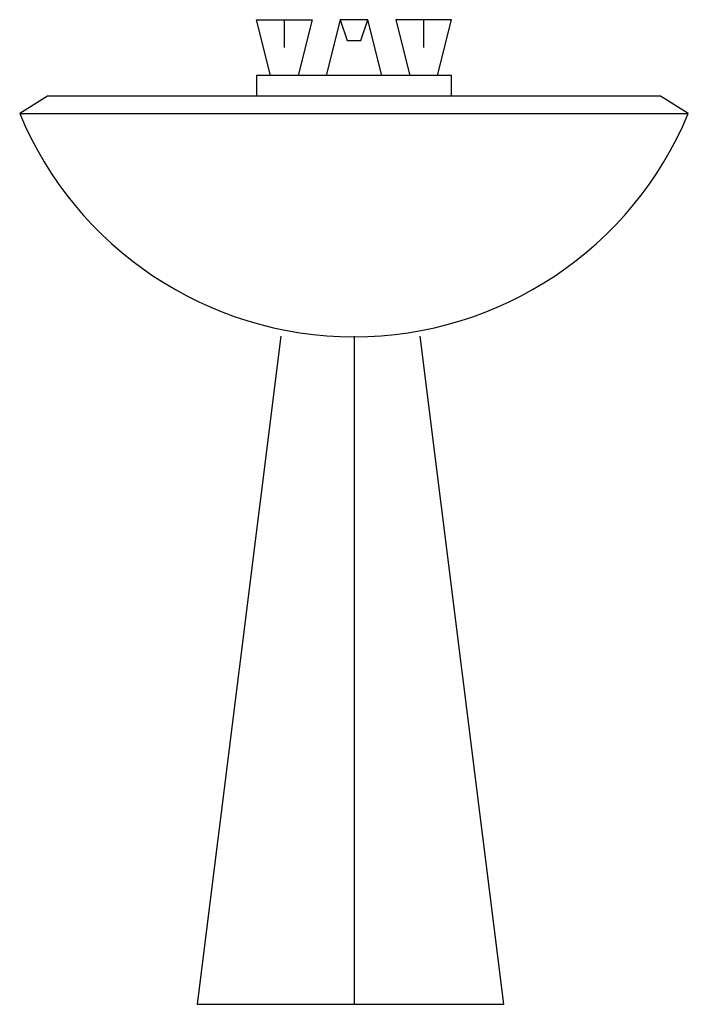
# Model space of a CAD drawing. Extents: x -0.3 to 0.3, y 0 to 0.884.
import ezdxf

# ---------------------------------------------------------------- set-up
doc = ezdxf.new("R2010")
doc.units = 0
doc.header["$MEASUREMENT"] = 0
doc.layers.add('LBA', color=1, linetype='CONTINUOUS')

msp = doc.modelspace()

# ---------------------------------------------------------------- linework, layer by layer
at = {"layer": 'LBA'}
for points in [[(-0.075, 0.83436), (-0.08751, 0.88437), (-0.0375, 0.88437), (-0.05001, 0.83436)], [(-0.06249, 0.85938), (-0.06249, 0.88437)], [(0.02499, 0.83436), (0.01251, 0.88437), (-0.01251, 0.88437), (-0.02499, 0.83436)], [(-0.01251, 0.88437), (-0.00624, 0.86562), (0.00624, 0.86562), (0.01251, 0.88437)], [(0.075, 0.83436), (0.08751, 0.88437), (0.0375, 0.88437), (0.05001, 0.83436)], [(0.06249, 0.88437), (0.06249, 0.85938)], [(0.08751, 0.81561), (0.08751, 0.83436), (-0.08751, 0.83436), (-0.08751, 0.81561)], [(0, 0.83436), (0, 0.83436)], [(0.3, 0.80001), (0.27501, 0.81561), (-0.27501, 0.81561), (-0.3, 0.80001)], [(0, 0.81561), (0, 0.81561)], [(-0.3, 0.80001), (0.3, 0.80001)], [(-0.06564, 0.6), (-0.14064, 0)], [(-0.14064, 0), (0.13437, 0), (0.05937, 0.6)], [(0, 0.6), (0, 0)]]:
    msp.add_lwpolyline(points, dxfattribs=at)
msp.add_arc((0, 0.92438), 0.32476, 202.51776, 337.48224, dxfattribs=at)

doc.saveas('drawing.dxf')
